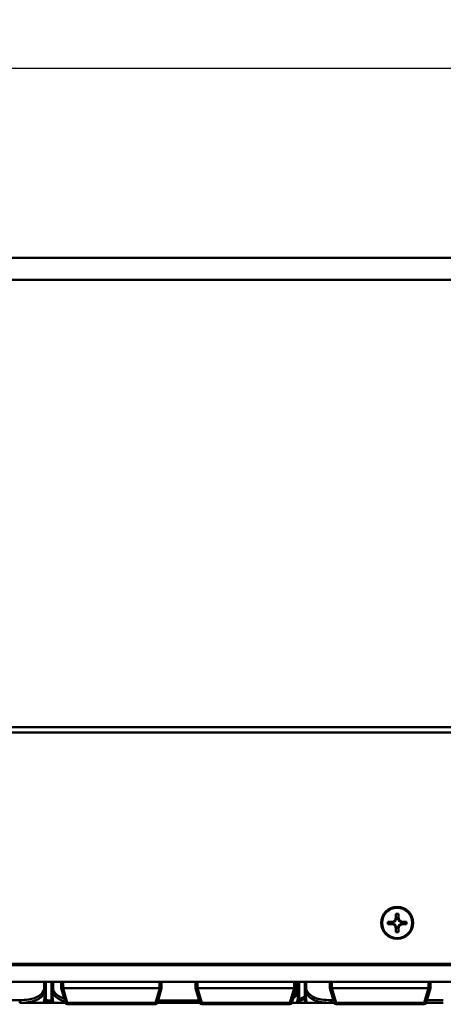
# Model space of a CAD drawing. Header units: inches. Extents: x 9.4 to 55.3, y 0.3 to 33.1.
# Tile 111 of 173: x 18.9 to 22.1, y 25.8 to 33.1. Entities that reach past the tile are written whole.
import ezdxf

# ---------------------------------------------------------------- set-up
doc = ezdxf.new("R2010")
doc.units = ezdxf.units.IN
doc.header["$MEASUREMENT"] = 0
for name, color, linetype, lineweight in [('Dimensions(ANSI)', 7, 'Continuous', 25), ('Visible Edges(ANSI)', 7, 'Continuous', 50), ('Visible Tangent Edges(ANSI)', 7, 'Continuous', 50)]:
    doc.layers.add(name, color=color, linetype=linetype, lineweight=lineweight)
doc.styles.add('Copy of DEFAULT-ANSI', font='arial.ttf')
doc.dimstyles.new('Copy of DEFAULT-ANSI-06', dxfattribs={"dimtxt": 0.5, "dimasz": 0.098425, "dimexe": 0.125, "dimexo": 0.0625, "dimgap": 0.031496, "dimtad": 0, "dimtih": 1, "dimtoh": 1, "dimrnd": 1e-08, "dimzin": 0, "dimdsep": 46, "dimtxsty": 'Copy of DEFAULT-ANSI', "dimcen": 0.09, "dimdle": 0.393701, "dimclrd": 179, "dimclre": 179, "dimclrt": 179, "dimadec": 0, "dimazin": 0, "dimtfac": 1, "dimtofl": 0, "dimtmove": 0, "dimatfit": 3, "dimfxl": 1, "dimtolj": 1, "dimtzin": 0, "dimlwd": 25, "dimlwe": 25, "dimarcsym": 0})

# ---------------------------------------------------------------- blocks, each defined once
blk = doc.blocks.new('*D8')
at = {"layer": 'Defpoints', "color": 0, "linetype": 'Continuous'}
for p in [(41.4726, 32.715), (13.9726, 31.1402), (41.4726, 31.1402)]:
    blk.add_point(p, dxfattribs=at)
at = {"layer": 'Dimensions(ANSI)', "color": 179, "linetype": 'Continuous', "lineweight": 25}
for p, q in [((13.9726, 31.2027), (13.9726, 32.84)), ((41.4726, 31.2027), (41.4726, 32.84)), ((14.071, 32.715), (25.4907, 32.715)), ((41.3742, 32.715), (29.9544, 32.715))]:
    blk.add_line(p, q, dxfattribs=at)
at = {"layer": 'Dimensions(ANSI)', "color": 179, "linetype": 'Continuous'}
for points in [[(14.071, 32.7314), (14.071, 32.6986), (13.9726, 32.715)], [(41.3742, 32.7314), (41.3742, 32.6986), (41.4726, 32.715)]]:
    blk.add_solid(points, dxfattribs=at)
at = {"layer": 'Dimensions(ANSI)', "color": 179, "linetype": 'Continuous', "lineweight": 25, "insert": (25.5222, 33.0354), "char_height": 0.5, "attachment_point": 1, "style": 'Copy of DEFAULT-ANSI'}
blk.add_mtext('\\A1;27.50 [698.50]', dxfattribs=at)

msp = doc.modelspace()

# ---------------------------------------------------------------- linework, layer by layer
at = {"layer": 'Visible Edges(ANSI)'}
for p, q in [((13.9726, 31.3053), (41.4726, 31.3053)), ((21.6541, 26.3495), (21.6541, 26.3675)), ((21.6541, 26.3675), (21.6816, 26.3675)), ((21.6541, 26.3675), (21.6975, 26.3672)), ((21.6857, 26.3634), (21.6857, 26.3532)), ((21.6873, 26.3619), (21.6873, 26.3544)), ((21.7015, 26.3672), (21.6975, 26.3672)), ((21.6975, 26.3672), (21.6975, 26.365)), ((21.7136, 26.3995), (21.7136, 26.427)), ((21.7136, 26.427), (21.7316, 26.427)), ((21.7157, 26.3832), (21.7136, 26.3832)), ((21.7277, 26.3951), (21.7175, 26.3951)), ((21.7263, 26.3935), (21.7188, 26.3935)), ((21.7316, 26.3832), (21.7294, 26.3832)), ((21.7316, 26.427), (21.7316, 26.3995)), ((21.7476, 26.3672), (21.7437, 26.3672)), ((21.7476, 26.3672), (21.7911, 26.3675)), ((21.7476, 26.365), (21.7476, 26.3672)), ((21.7579, 26.3544), (21.7579, 26.3619)), ((21.7594, 26.3532), (21.7594, 26.3634)), ((21.7636, 26.3675), (21.7911, 26.3675)), ((21.7911, 26.3675), (21.7911, 26.3495)), ((21.6816, 26.3495), (21.6541, 26.3495)), ((21.6975, 26.3513), (21.6975, 26.3493)), ((21.7136, 26.3331), (21.7157, 26.3331)), ((21.7136, 26.29), (21.7136, 26.3175)), ((21.7316, 26.29), (21.7136, 26.29)), ((21.7175, 26.3214), (21.7277, 26.3214)), ((21.7188, 26.3229), (21.7263, 26.3229)), ((21.7294, 26.3331), (21.7316, 26.3331)), ((21.7316, 26.3175), (21.7316, 26.29)), ((21.7476, 26.3493), (21.7476, 26.3513)), ((21.7911, 26.3495), (21.7636, 26.3495)), ((13.6744, 26.0451), (41.7708, 26.0451)), ((41.4726, 26.0552), (13.9726, 26.0552)), ((41.4726, 26.0546), (13.9726, 26.0546)), ((41.7708, 25.9201), (13.6744, 25.9201)), ((19.1085, 25.8657), (19.1085, 25.9201)), ((19.1505, 25.9201), (19.1505, 25.8657)), ((19.2226, 25.8721), (19.2226, 25.9201)), ((19.2226, 25.872), (19.2226, 25.8721)), ((19.2226, 25.872), (19.2545, 25.7639)), ((19.9556, 25.8721), (19.2376, 25.8721)), ((19.9388, 25.7639), (19.9706, 25.872)), ((19.9706, 25.8721), (19.9706, 25.9201)), ((19.9706, 25.8721), (19.9706, 25.872)), ((20.2226, 25.8721), (20.2226, 25.9201)), ((20.2226, 25.872), (20.2226, 25.8721)), ((20.2226, 25.872), (20.2545, 25.7639)), ((20.9556, 25.8721), (20.2376, 25.8721)), ((20.9388, 25.7639), (20.9706, 25.872)), ((20.9706, 25.8721), (20.9706, 25.9201)), ((20.9706, 25.8721), (20.9706, 25.872)), ((20.9931, 25.8657), (20.9931, 25.9201)), ((21.035, 25.9201), (21.035, 25.8657)), ((21.2226, 25.8721), (21.2226, 25.9201)), ((21.2226, 25.872), (21.2226, 25.8721)), ((21.2226, 25.872), (21.2545, 25.7639)), ((21.9556, 25.8721), (21.2376, 25.8721)), ((21.9388, 25.7639), (21.9706, 25.872)), ((21.9706, 25.8721), (21.9706, 25.9201)), ((21.9706, 25.8721), (21.9706, 25.872)), ((18.9144, 25.7646), (19.0889, 25.7646)), ((19.0889, 25.7646), (19.1702, 25.7646)), ((19.1702, 25.7646), (19.2542, 25.7646)), ((19.2688, 25.7531), (19.9244, 25.7531)), ((19.939, 25.7646), (19.9525, 25.7646)), ((20.118, 25.7646), (20.1872, 25.7646)), ((20.1872, 25.7646), (20.2542, 25.7646)), ((20.2688, 25.7531), (20.9244, 25.7531)), ((20.939, 25.7646), (20.9734, 25.7646)), ((20.9734, 25.7646), (21.0546, 25.7646)), ((21.0546, 25.7646), (21.2291, 25.7646)), ((21.2291, 25.7646), (21.2542, 25.7646)), ((21.2688, 25.7531), (21.9244, 25.7531)), ((21.939, 25.7646), (22.0658, 25.7646))]:
    msp.add_line(p, q, dxfattribs=at)
for centre, radius, start, end in [((19.0889, 25.7843), 0.0197, 270, 0), ((19.1702, 25.7843), 0.0197, 180, 270), ((20.9734, 25.7843), 0.0197, 270, 0), ((21.0546, 25.7843), 0.0197, 180, 270), ((19.2688, 25.7681), 0.015, 196.38954, 270), ((19.9244, 25.7681), 0.015, 270, 343.61046), ((20.2688, 25.7681), 0.015, 196.38954, 270), ((20.9244, 25.7681), 0.015, 270, 343.61046), ((21.2688, 25.7681), 0.015, 196.38954, 270), ((21.9244, 25.7681), 0.015, 270, 343.61046)]:
    msp.add_arc(centre, radius, start, end, dxfattribs=at)
for major_axis in [(0.119, 0), (0.1125, 0)]:
    msp.add_ellipse((21.7226, 26.3585), major_axis=major_axis, ratio=0.999985, dxfattribs=at)
for centre, major_axis, ratio, start_param, end_param in [((21.6816, 26.3995), (0.032, 0), 0.999985, 4.712389, 6.283185), ((21.6863, 26.3993), (0.0337, -0.0134), 0.988199, 5.070915, 5.402202), ((21.6816, 26.3992), (-0.0377, 0), 0.999985, 1.722262, 2.007869), ((21.6816, 26.3992), (-0.0377, 0), 0.999985, 2.127289, 2.5851), ((21.6816, 26.3945), (0, 0.0365), 0.983455, 4.397645, 4.728932), ((21.6816, 26.3992), (0.0377, 0), 0.999985, 5.846112, 6.13172), ((21.7636, 26.3992), (-0.0377, 0), 0.999985, 0.151466, 0.437073), ((21.7636, 26.3945), (0, -0.0365), 0.983455, 4.695846, 5.027133), ((21.7636, 26.3995), (-0.032, 0), 0.999985, 0, 1.570796), ((21.7636, 26.3992), (-0.0377, 0), 0.999985, 0.556493, 1.014303), ((21.7636, 26.3992), (-0.0377, 0), 0.999985, 1.133723, 1.419331), ((21.7588, 26.3993), (0.0337, 0.0134), 0.988199, 4.022576, 4.353863), ((21.6816, 26.3175), (0.032, 0), 0.999985, 0, 1.570796), ((21.6863, 26.3173), (-0.0337, 0.0134), 0.988199, 4.772715, 5.104002), ((21.6816, 26.3172), (0.0377, 0), 0.999985, 1.133723, 1.419331), ((21.6816, 26.3172), (0.0377, 0), 0.999985, 0.556493, 1.014303), ((21.6816, 26.3172), (0.0377, 0), 0.999985, 0.151466, 0.437073), ((21.6816, 26.322), (0, 0.0359), 0.999504, 4.695846, 5.027133), ((21.7636, 26.3172), (-0.0377, 0), 0.999985, 5.846112, 6.13172), ((21.7636, 26.322), (0, -0.0359), 0.999504, 4.397645, 4.728932), ((21.7636, 26.3175), (-0.032, 0), 0.999985, 4.712389, 6.283185), ((21.7636, 26.3172), (0.0377, 0), 0.999985, 2.127289, 2.5851), ((21.7636, 26.3172), (0.0377, 0), 0.999985, 1.722262, 2.007869), ((21.7588, 26.3173), (-0.0337, -0.0134), 0.988199, 4.320776, 4.652063), ((19.2376, 25.8126), (0, 0.0595), 0.252101, 0, 0.029054), ((19.9556, 25.8126), (0, 0.0595), 0.252101, 6.254131, 6.283185), ((20.2376, 25.8126), (0, 0.0595), 0.252101, 0, 0.029054), ((20.9556, 25.8126), (0, 0.0595), 0.252101, 6.254131, 6.283185), ((21.2376, 25.8126), (0, 0.0595), 0.252101, 0, 0.029054), ((21.9556, 25.8126), (0, 0.0595), 0.252101, 6.254131, 6.283185)]:
    msp.add_ellipse(centre, major_axis=major_axis, ratio=ratio, start_param=start_param, end_param=end_param, dxfattribs=at)
for points in [[(21.6816, 26.3675), (21.6907, 26.3675), (21.7015, 26.3672)], [(21.7136, 26.3793), (21.7136, 26.3904), (21.7136, 26.3995)], [(21.7316, 26.3995), (21.7316, 26.3904), (21.7316, 26.3793)], [(21.7437, 26.3672), (21.7544, 26.3675), (21.7636, 26.3675)], [(21.7015, 26.3492), (21.6907, 26.3495), (21.6816, 26.3495)], [(21.7136, 26.3175), (21.7136, 26.3267), (21.7136, 26.3371)], [(21.7316, 26.3371), (21.7316, 26.3267), (21.7316, 26.3175)], [(21.7636, 26.3495), (21.7544, 26.3495), (21.7437, 26.3492)]]:
    msp.add_rational_spline(points, [1, 1.0434797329, 1], degree=2, dxfattribs=at)
for points in [[(21.6857, 26.3634), (21.6865, 26.3626), (21.6873, 26.3619)], [(21.7175, 26.3951), (21.7182, 26.3943), (21.7188, 26.3935)], [(21.7277, 26.3951), (21.727, 26.3943), (21.7263, 26.3935)], [(21.7594, 26.3634), (21.7587, 26.3626), (21.7579, 26.3619)], [(21.6857, 26.3532), (21.6865, 26.3538), (21.6873, 26.3544)], [(21.7175, 26.3214), (21.7182, 26.3221), (21.7188, 26.3229)], [(21.7277, 26.3214), (21.727, 26.3221), (21.7263, 26.3229)], [(21.7594, 26.3532), (21.7587, 26.3538), (21.7579, 26.3544)]]:
    msp.add_open_spline(points, degree=2, dxfattribs=at)
for points, knots in [([(19.1085, 25.7843), (19.1085, 25.7843), (19.1085, 25.7852), (19.1085, 25.7891), (19.1085, 25.7942), (19.1085, 25.8047), (19.1085, 25.8257), (19.1085, 25.8365), (19.1085, 25.8502), (19.1085, 25.8657)], [0.2569537, 0.2569537, 0.2569537, 0.2569537, 0.4371919, 0.4371919, 0.4371919, 0.6739428, 0.6739428, 0.6739428, 0.7963818, 0.7963818, 0.7963818, 0.7963818]), ([(19.1505, 25.8657), (19.1505, 25.8474), (19.1505, 25.8316), (19.1505, 25.8199), (19.1505, 25.8019), (19.1505, 25.7929), (19.1505, 25.7885), (19.1505, 25.7851), (19.1505, 25.7843), (19.1505, 25.7843)], [-0.7968224, -0.7968224, -0.7968224, -0.7968224, -0.6514613, -0.6514613, -0.6514613, -0.427691, -0.427691, -0.427691, -0.2569517, -0.2569517, -0.2569517, -0.2569517]), ([(19.2226, 25.872), (19.2227, 25.8718), (19.2234, 25.8715), (19.2246, 25.8714), (19.2251, 25.8714), (19.2258, 25.8713), (19.2263, 25.8713), (19.2273, 25.8713), (19.2281, 25.8713), (19.2301, 25.8714), (19.2318, 25.8715), (19.2345, 25.8718), (19.2358, 25.8719), (19.2372, 25.8721)], [-0.47517162, -0.47517162, -0.47517162, -0.47517162, -0.4593497, -0.4593497, -0.45391807, -0.45391807, -0.44954667, -0.44954667, -0.44251629, -0.44251629, -0.43082103, -0.43082103, -0.42105754, -0.42105754, -0.42105754, -0.42105754]), ([(19.9561, 25.8721), (19.9574, 25.8719), (19.9588, 25.8718), (19.9615, 25.8715), (19.9631, 25.8714), (19.9651, 25.8713), (19.966, 25.8713), (19.967, 25.8713), (19.9674, 25.8713), (19.9682, 25.8714), (19.9686, 25.8714), (19.9699, 25.8715), (19.9705, 25.8718), (19.9706, 25.872)], [-0.08937412, -0.08937412, -0.08937412, -0.08937412, -0.07961062, -0.07961062, -0.06791536, -0.06791536, -0.06088498, -0.06088498, -0.05651358, -0.05651358, -0.05108195, -0.05108195, -0.03526003, -0.03526003, -0.03526003, -0.03526003]), ([(20.2226, 25.872), (20.2227, 25.8718), (20.2234, 25.8715), (20.2246, 25.8714), (20.2251, 25.8714), (20.2258, 25.8713), (20.2263, 25.8713), (20.2273, 25.8713), (20.2281, 25.8713), (20.2301, 25.8714), (20.2318, 25.8715), (20.2345, 25.8718), (20.2358, 25.8719), (20.2372, 25.8721)], [-0.47517162, -0.47517162, -0.47517162, -0.47517162, -0.4593497, -0.4593497, -0.45391807, -0.45391807, -0.44954667, -0.44954667, -0.44251629, -0.44251629, -0.43082103, -0.43082103, -0.42105754, -0.42105754, -0.42105754, -0.42105754]), ([(20.9561, 25.8721), (20.9574, 25.8719), (20.9588, 25.8718), (20.9615, 25.8715), (20.9631, 25.8714), (20.9651, 25.8713), (20.966, 25.8713), (20.967, 25.8713), (20.9674, 25.8713), (20.9682, 25.8714), (20.9686, 25.8714), (20.9699, 25.8715), (20.9705, 25.8718), (20.9706, 25.872)], [-0.08937412, -0.08937412, -0.08937412, -0.08937412, -0.07961062, -0.07961062, -0.06791536, -0.06791536, -0.06088498, -0.06088498, -0.05651358, -0.05651358, -0.05108195, -0.05108195, -0.03526003, -0.03526003, -0.03526003, -0.03526003]), ([(20.9931, 25.7843), (20.9931, 25.7843), (20.9931, 25.7852), (20.9931, 25.7891), (20.9931, 25.7942), (20.9931, 25.8047), (20.9931, 25.8257), (20.9931, 25.8365), (20.9931, 25.8502), (20.9931, 25.8657)], [0.2569537, 0.2569537, 0.2569537, 0.2569537, 0.4371919, 0.4371919, 0.4371919, 0.6739428, 0.6739428, 0.6739428, 0.7963818, 0.7963818, 0.7963818, 0.7963818]), ([(21.035, 25.8657), (21.035, 25.8474), (21.035, 25.8316), (21.035, 25.8199), (21.035, 25.8019), (21.035, 25.7929), (21.035, 25.7885), (21.035, 25.7851), (21.035, 25.7843), (21.035, 25.7843)], [-0.7968224, -0.7968224, -0.7968224, -0.7968224, -0.6514613, -0.6514613, -0.6514613, -0.427691, -0.427691, -0.427691, -0.2569517, -0.2569517, -0.2569517, -0.2569517]), ([(21.2226, 25.872), (21.2227, 25.8718), (21.2234, 25.8715), (21.2246, 25.8714), (21.2251, 25.8714), (21.2258, 25.8713), (21.2263, 25.8713), (21.2273, 25.8713), (21.2281, 25.8713), (21.2301, 25.8714), (21.2318, 25.8715), (21.2345, 25.8718), (21.2358, 25.8719), (21.2372, 25.8721)], [-0.47517162, -0.47517162, -0.47517162, -0.47517162, -0.4593497, -0.4593497, -0.45391807, -0.45391807, -0.44954667, -0.44954667, -0.44251629, -0.44251629, -0.43082103, -0.43082103, -0.42105754, -0.42105754, -0.42105754, -0.42105754]), ([(21.9561, 25.8721), (21.9574, 25.8719), (21.9588, 25.8718), (21.9615, 25.8715), (21.9631, 25.8714), (21.9651, 25.8713), (21.966, 25.8713), (21.967, 25.8713), (21.9674, 25.8713), (21.9682, 25.8714), (21.9686, 25.8714), (21.9699, 25.8715), (21.9705, 25.8718), (21.9706, 25.872)], [-0.08937412, -0.08937412, -0.08937412, -0.08937412, -0.07961062, -0.07961062, -0.06791536, -0.06791536, -0.06088498, -0.06088498, -0.05651358, -0.05651358, -0.05108195, -0.05108195, -0.03526003, -0.03526003, -0.03526003, -0.03526003]), ([(19.9525, 25.7646), (19.9529, 25.7646), (19.9533, 25.7646), (19.9698, 25.7646), (19.9859, 25.7647), (20.0089, 25.7648), (20.0155, 25.7649), (20.0247, 25.7649), (20.0272, 25.7649), (20.0313, 25.7649), (20.0329, 25.7649), (20.036, 25.7649), (20.0375, 25.7649), (20.0411, 25.7649), (20.0432, 25.7649), (20.0493, 25.7649), (20.0535, 25.7649), (20.0632, 25.7648), (20.0688, 25.7648), (20.0886, 25.7647), (20.1026, 25.7646), (20.1171, 25.7646), (20.1175, 25.7646), (20.118, 25.7646)], [-0.416114, -0.416114, -0.416114, -0.416114, -0.4127691, -0.4127691, -0.2896446, -0.2896446, -0.2388934, -0.2388934, -0.2201881, -0.2201881, -0.2080204, -0.2080204, -0.196499, -0.196499, -0.1809939, -0.1809939, -0.149741, -0.149741, -0.1073162, -0.1073162, 0, 0, 0.0033356, 0.0033356, 0.0033356, 0.0033356])]:
    msp.add_open_spline(points, degree=3, knots=knots, dxfattribs=at)
at = {"layer": 'Visible Tangent Edges(ANSI)'}
for p, q in [((13.9726, 31.1402), (41.4726, 31.1402)), ((13.9726, 27.8133), (41.4726, 27.8133)), ((13.9726, 27.7757), (41.4726, 27.7757)), ((19.0967, 25.9201), (19.0967, 25.8657)), ((19.0967, 25.8657), (19.1085, 25.8657)), ((19.1505, 25.8657), (19.1624, 25.8657)), ((19.1624, 25.8657), (19.1624, 25.9201)), ((19.2688, 25.7644), (19.2372, 25.8721)), ((19.2376, 25.8721), (19.2376, 25.9201)), ((19.9561, 25.8721), (19.9244, 25.7644)), ((19.9556, 25.8721), (19.9556, 25.9201)), ((20.2688, 25.7644), (20.2372, 25.8721)), ((20.2376, 25.8721), (20.2376, 25.9201)), ((20.9561, 25.8721), (20.9244, 25.7644)), ((20.9556, 25.8721), (20.9556, 25.9201)), ((20.9813, 25.9201), (20.9813, 25.8657)), ((20.9813, 25.8657), (20.9931, 25.8657)), ((21.035, 25.8657), (21.0468, 25.8657)), ((21.0468, 25.8657), (21.0468, 25.9201)), ((21.2688, 25.7644), (21.2372, 25.8721)), ((21.2376, 25.8721), (21.2376, 25.9201)), ((21.9561, 25.8721), (21.9244, 25.7644)), ((21.9556, 25.8721), (21.9556, 25.9201)), ((18.9144, 25.7843), (18.7121, 25.7843)), ((18.9144, 25.7843), (18.9144, 25.7646)), ((20.1872, 25.7803), (19.9436, 25.7803)), ((20.1872, 25.7803), (20.1872, 25.7646)), ((21.2291, 25.7843), (21.2291, 25.7646)), ((21.2485, 25.7843), (21.2291, 25.7843)), ((22.0658, 25.7843), (21.9448, 25.7843)), ((19.9244, 25.7644), (19.2688, 25.7644)), ((19.2688, 25.7531), (19.2688, 25.7644)), ((19.9244, 25.7644), (19.9244, 25.7531)), ((20.9244, 25.7644), (20.2688, 25.7644)), ((20.2688, 25.7531), (20.2688, 25.7644)), ((20.9244, 25.7644), (20.9244, 25.7531)), ((21.9244, 25.7644), (21.2688, 25.7644)), ((21.2688, 25.7531), (21.2688, 25.7644)), ((21.9244, 25.7644), (21.9244, 25.7531))]:
    msp.add_line(p, q, dxfattribs=at)
for centre, major_axis, start_param, end_param in [((19.2688, 25.7681), (-0.0144, -0.0042), 0, 1.501765), ((19.9244, 25.7681), (0.0144, -0.0042), 4.78142, 6.283185), ((20.2688, 25.7681), (-0.0144, -0.0042), 0, 1.501765), ((20.9244, 25.7681), (0.0144, -0.0042), 4.78142, 6.283185), ((21.2688, 25.7681), (-0.0144, -0.0042), 0, 1.501765), ((21.9244, 25.7681), (0.0144, -0.0042), 4.78142, 6.283185)]:
    msp.add_ellipse(centre, major_axis=major_axis, ratio=0.235079, start_param=start_param, end_param=end_param, dxfattribs=at)
for points, knots in [([(19.0967, 25.8657), (19.091, 25.8474), (19.0785, 25.8316), (19.0633, 25.8199), (19.0399, 25.8019), (19.0107, 25.7929), (18.9817, 25.7885), (18.9595, 25.7851), (18.9368, 25.7843), (18.9144, 25.7843)], [-0.7968224, -0.7968224, -0.7968224, -0.7968224, -0.6514613, -0.6514613, -0.6514613, -0.427691, -0.427691, -0.427691, -0.2569517, -0.2569517, -0.2569517, -0.2569517]), ([(19.0967, 25.8657), (19.0973, 25.8643), (19.0978, 25.8628), (19.0987, 25.86), (19.099, 25.8587), (19.0996, 25.8565), (19.0998, 25.8557), (19.1001, 25.8543), (19.1003, 25.8538), (19.1006, 25.8522), (19.1008, 25.8511), (19.1012, 25.8483), (19.1014, 25.8466), (19.1017, 25.8434), (19.1017, 25.842), (19.1017, 25.8405)], [-0.0532704, -0.0532704, -0.0532704, -0.0532704, -0.04377373, -0.04377373, -0.03521335, -0.03521335, -0.02986312, -0.02986312, -0.02651922, -0.02651922, -0.01983142, -0.01983142, -0.00913095, -0.00913095, 0.00023197, 0.00023197, 0.00023197, 0.00023197]), ([(19.1017, 25.8405), (19.1025, 25.842), (19.1033, 25.8434), (19.1047, 25.8466), (19.1054, 25.8483), (19.1063, 25.8511), (19.1066, 25.8522), (19.107, 25.8538), (19.1072, 25.8543), (19.1075, 25.8557), (19.1077, 25.8565), (19.108, 25.8587), (19.1082, 25.86), (19.1085, 25.8628), (19.1085, 25.8643), (19.1085, 25.8657)], [-0.00023197, -0.00023197, -0.00023197, -0.00023197, 0.00913095, 0.00913095, 0.01983142, 0.01983142, 0.02651922, 0.02651922, 0.02986312, 0.02986312, 0.03521335, 0.03521335, 0.04377373, 0.04377373, 0.0532704, 0.0532704, 0.0532704, 0.0532704]), ([(19.1505, 25.8657), (19.1505, 25.8643), (19.1506, 25.8628), (19.1509, 25.86), (19.151, 25.8587), (19.1514, 25.8565), (19.1516, 25.8557), (19.1519, 25.8543), (19.152, 25.8538), (19.1525, 25.8522), (19.1528, 25.8511), (19.1537, 25.8483), (19.1544, 25.8466), (19.1558, 25.8434), (19.1566, 25.842), (19.1574, 25.8405)], [-0.0532704, -0.0532704, -0.0532704, -0.0532704, -0.04377373, -0.04377373, -0.03521335, -0.03521335, -0.02986312, -0.02986312, -0.02651922, -0.02651922, -0.01983142, -0.01983142, -0.00913095, -0.00913095, 0.00023197, 0.00023197, 0.00023197, 0.00023197]), ([(19.1574, 25.8405), (19.1574, 25.842), (19.1574, 25.8434), (19.1577, 25.8466), (19.1579, 25.8483), (19.1583, 25.8511), (19.1585, 25.8522), (19.1588, 25.8538), (19.1589, 25.8543), (19.1593, 25.8557), (19.1595, 25.8565), (19.16, 25.8587), (19.1604, 25.86), (19.1613, 25.8628), (19.1618, 25.8643), (19.1624, 25.8657)], [-0.00023197, -0.00023197, -0.00023197, -0.00023197, 0.00913095, 0.00913095, 0.01983142, 0.01983142, 0.02651922, 0.02651922, 0.02986312, 0.02986312, 0.03521335, 0.03521335, 0.04377373, 0.04377373, 0.0532704, 0.0532704, 0.0532704, 0.0532704]), ([(19.2449, 25.7957), (19.2243, 25.8018), (19.2048, 25.8113), (19.1889, 25.8257), (19.1768, 25.8365), (19.1672, 25.8502), (19.1624, 25.8657)], [0.5116035, 0.5116035, 0.5116035, 0.5116035, 0.6739428, 0.6739428, 0.6739428, 0.7963818, 0.7963818, 0.7963818, 0.7963818]), ([(20.9813, 25.8657), (20.9819, 25.8643), (20.9824, 25.8628), (20.9832, 25.86), (20.9836, 25.8587), (20.9842, 25.8565), (20.9844, 25.8557), (20.9847, 25.8543), (20.9848, 25.8538), (20.9852, 25.8522), (20.9854, 25.8511), (20.9858, 25.8483), (20.986, 25.8466), (20.9862, 25.8434), (20.9863, 25.842), (20.9863, 25.8405)], [-0.0532704, -0.0532704, -0.0532704, -0.0532704, -0.04377373, -0.04377373, -0.03521335, -0.03521335, -0.02986312, -0.02986312, -0.02651922, -0.02651922, -0.01983142, -0.01983142, -0.00913095, -0.00913095, 0.00023197, 0.00023197, 0.00023197, 0.00023197]), ([(20.9863, 25.8405), (20.9871, 25.842), (20.9879, 25.8434), (20.9893, 25.8466), (20.99, 25.8483), (20.9909, 25.8511), (20.9912, 25.8522), (20.9916, 25.8538), (20.9918, 25.8543), (20.9921, 25.8557), (20.9922, 25.8565), (20.9926, 25.8587), (20.9928, 25.86), (20.9931, 25.8628), (20.9931, 25.8643), (20.9931, 25.8657)], [-0.00023197, -0.00023197, -0.00023197, -0.00023197, 0.00913095, 0.00913095, 0.01983142, 0.01983142, 0.02651922, 0.02651922, 0.02986312, 0.02986312, 0.03521335, 0.03521335, 0.04377373, 0.04377373, 0.0532704, 0.0532704, 0.0532704, 0.0532704]), ([(21.035, 25.8657), (21.035, 25.8643), (21.035, 25.8628), (21.0353, 25.86), (21.0355, 25.8587), (21.0358, 25.8565), (21.036, 25.8557), (21.0363, 25.8543), (21.0365, 25.8538), (21.0369, 25.8522), (21.0372, 25.8511), (21.0381, 25.8483), (21.0388, 25.8466), (21.0402, 25.8434), (21.041, 25.842), (21.0418, 25.8405)], [-0.0532704, -0.0532704, -0.0532704, -0.0532704, -0.04377373, -0.04377373, -0.03521335, -0.03521335, -0.02986312, -0.02986312, -0.02651922, -0.02651922, -0.01983142, -0.01983142, -0.00913095, -0.00913095, 0.00023197, 0.00023197, 0.00023197, 0.00023197]), ([(21.0418, 25.8405), (21.0418, 25.842), (21.0418, 25.8434), (21.0421, 25.8466), (21.0423, 25.8483), (21.0427, 25.8511), (21.0429, 25.8522), (21.0432, 25.8538), (21.0434, 25.8543), (21.0437, 25.8557), (21.0439, 25.8565), (21.0445, 25.8587), (21.0448, 25.86), (21.0457, 25.8628), (21.0462, 25.8643), (21.0468, 25.8657)], [-0.00023197, -0.00023197, -0.00023197, -0.00023197, 0.00913095, 0.00913095, 0.01983142, 0.01983142, 0.02651922, 0.02651922, 0.02986312, 0.02986312, 0.03521335, 0.03521335, 0.04377373, 0.04377373, 0.0532704, 0.0532704, 0.0532704, 0.0532704]), ([(21.2291, 25.7843), (21.2054, 25.7843), (21.1814, 25.7852), (21.1581, 25.7891), (21.1274, 25.7942), (21.0965, 25.8047), (21.0733, 25.8257), (21.0612, 25.8365), (21.0516, 25.8502), (21.0468, 25.8657)], [0.2569537, 0.2569537, 0.2569537, 0.2569537, 0.4371919, 0.4371919, 0.4371919, 0.6739428, 0.6739428, 0.6739428, 0.7963818, 0.7963818, 0.7963818, 0.7963818]), ([(18.9144, 25.7646), (18.9549, 25.7644), (18.9973, 25.7673), (19.0629, 25.7964), (19.0873, 25.8148), (19.1017, 25.8405)], [0.2569517, 0.2569517, 0.2569517, 0.2569517, 0.5559983, 0.5559983, 0.7482818, 0.7482818, 0.7482818, 0.7482818]), ([(19.1017, 25.8405), (19.1012, 25.8276), (19.1006, 25.8157), (19.0981, 25.7855), (19.0958, 25.7749), (19.0919, 25.7656), (19.0903, 25.7642), (19.0889, 25.7646)], [-0.7478145, -0.7478145, -0.7478145, -0.7478145, -0.6493253, -0.6493253, -0.427691, -0.427691, -0.2569537, -0.2569537, -0.2569537, -0.2569537]), ([(19.1574, 25.8405), (19.165, 25.8276), (19.1751, 25.8157), (19.2056, 25.7908), (19.2282, 25.7809), (19.2511, 25.7747)], [-0.7478145, -0.7478145, -0.7478145, -0.7478145, -0.6493253, -0.6493253, -0.4837633, -0.4837633, -0.4837633, -0.4837633]), ([(19.1702, 25.7646), (19.1678, 25.7644), (19.1645, 25.7673), (19.1599, 25.7964), (19.1583, 25.8148), (19.1574, 25.8405)], [0.2569517, 0.2569517, 0.2569517, 0.2569517, 0.5559983, 0.5559983, 0.7482818, 0.7482818, 0.7482818, 0.7482818]), ([(20.9863, 25.8405), (20.9858, 25.8276), (20.9851, 25.8157), (20.9827, 25.7855), (20.9804, 25.7749), (20.9765, 25.7656), (20.9749, 25.7642), (20.9734, 25.7646)], [-0.7478145, -0.7478145, -0.7478145, -0.7478145, -0.6493253, -0.6493253, -0.427691, -0.427691, -0.2569537, -0.2569537, -0.2569537, -0.2569537]), ([(20.9916, 25.7766), (21.0018, 25.7797), (21.0118, 25.7836), (21.0261, 25.7907), (21.0306, 25.7932), (21.035, 25.7959)], [0.2307349, 0.2307349, 0.2307349, 0.2307349, 0.3066357, 0.3066357, 0.3420664, 0.3420664, 0.3420664, 0.3420664]), ([(21.0418, 25.8405), (21.0495, 25.8276), (21.0595, 25.8157), (21.0965, 25.7855), (21.1282, 25.7749), (21.1825, 25.7656), (21.2057, 25.7642), (21.2291, 25.7646)], [-0.7478145, -0.7478145, -0.7478145, -0.7478145, -0.6493253, -0.6493253, -0.427691, -0.427691, -0.2569537, -0.2569537, -0.2569537, -0.2569537]), ([(21.0546, 25.7646), (21.0522, 25.7644), (21.049, 25.7673), (21.0443, 25.7964), (21.0427, 25.8148), (21.0418, 25.8405)], [0.2569517, 0.2569517, 0.2569517, 0.2569517, 0.5559983, 0.5559983, 0.7482818, 0.7482818, 0.7482818, 0.7482818]), ([(19.103, 25.7706), (19.1226, 25.7667), (19.1425, 25.7651), (19.1645, 25.7646), (19.167, 25.7646), (19.1695, 25.7646)], [-0.1710345, -0.1710345, -0.1710345, -0.1710345, -0.0278591, -0.0278591, -0.0091836, -0.0091836, -0.0091836, -0.0091836]), ([(20.1872, 25.7646), (20.1909, 25.7646), (20.1947, 25.7646), (20.2164, 25.7651), (20.2347, 25.7665), (20.2527, 25.7697)], [0, 0, 0, 0, 0.0278591, 0.0278591, 0.1596897, 0.1596897, 0.1596897, 0.1596897])]:
    msp.add_open_spline(points, degree=3, knots=knots, dxfattribs=at)
for points in [[(20.9813, 25.8657), (20.9769, 25.8516), (20.9684, 25.8389), (20.9578, 25.8285)], [(19.1509, 25.7808), (19.1367, 25.7814), (19.1225, 25.7827), (19.1086, 25.785)], [(20.2484, 25.7845), (20.2282, 25.7813), (20.2075, 25.7803), (20.1872, 25.7803)], [(20.9498, 25.8009), (20.9645, 25.8113), (20.9773, 25.8245), (20.9863, 25.8405)], [(21.0356, 25.8125), (21.0227, 25.8039), (21.0082, 25.7973), (20.9933, 25.7926)]]:
    msp.add_open_spline(points, degree=3, dxfattribs=at)

# ---------------------------------------------------------------- dimensions: what is measured, and where the dimension line sits
at = {"layer": 'Dimensions(ANSI)', "color": 179, "linetype": 'Continuous', "lineweight": 25}
dim = msp.add_linear_dim(base=(41.4726, 32.715), p1=(13.9726, 31.1402), p2=(41.4726, 31.1402), dimstyle='Copy of DEFAULT-ANSI-06', override={"dimtih": 0, "dimtoh": 0, "dimdec": 2, "dimtp": 0, "dimtm": 0, "dimtdec": 2, "dimatfit": 1}, dxfattribs=at)
dim.commit()
dim.dimension.update_dxf_attribs({"geometry": '*D8', "text_midpoint": (27.7226, 32.715), "dimtype": 160})

doc.saveas('drawing.dxf')
